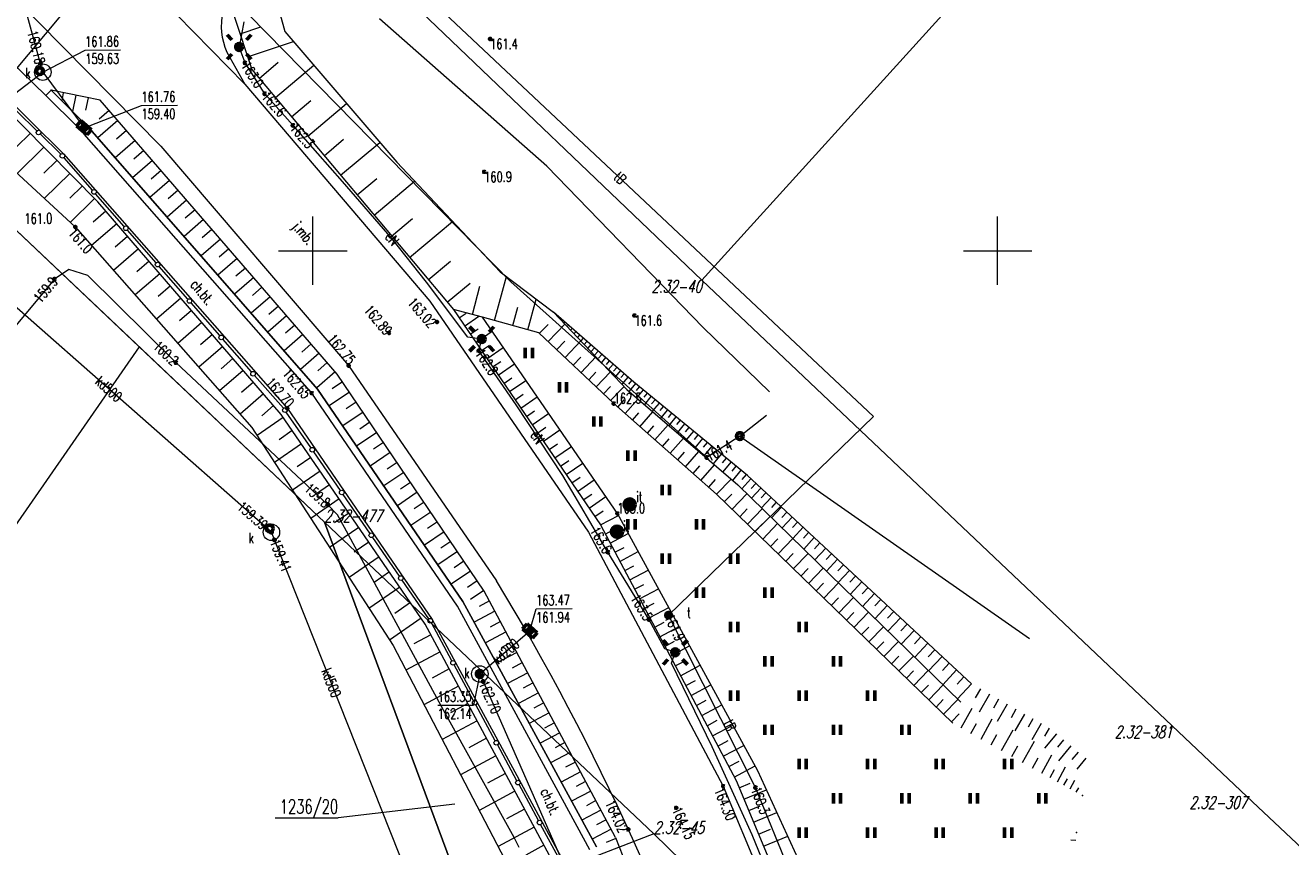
# Model space of a CAD drawing. Header units: metres. Extents: x 7582703 to 7587334, y 6019078 to 6022350.
# Tile 20 of 88: x 7585329 to 7585421, y 6019657 to 6019716. Entities that reach past the tile are written whole.
import ezdxf
from ezdxf.enums import TextEntityAlignment as Align

# ---------------------------------------------------------------- set-up
doc = ezdxf.new("R2010")
doc.units = ezdxf.units.M
doc.header["$MEASUREMENT"] = 0
doc.linetypes.add('EGDE', pattern=[0])
doc.layers.get('0').update_dxf_attribs({"color": 250, "linetype": 'CONTINUOUS', "lineweight": 100})
doc.layers.add('Dzialki', color=7, linetype='EGDE', lineweight=60)
doc.styles.get("Standard").update_dxf_attribs({"font": 'Simplex.SHX', "width": 0.75})

# ---------------------------------------------------------------- blocks, each defined once
blk = doc.blocks.new('1_OTRN')
at = {"linetype": 'Continuous'}
blk.add_circle((0, 0), 0.045, dxfattribs=at)
blk = doc.blocks.new('1_OTRS')
at = {"linetype": 'Continuous'}
blk.add_circle((0, 0), 0.045, dxfattribs=at)
blk = doc.blocks.new('1_OTZT')
at = {"linetype": 'Continuous'}
for p, q in [((-0.2625, -0.375), (-0.2625, 0.375)), ((0.2625, -0.375), (0.2625, 0.375))]:
    blk.add_line(p, q, dxfattribs=at)
blk = doc.blocks.new('1_OTZI')
at = {"linetype": 'Continuous'}
for radius in [0.4, 0.375, 0.35, 0.325, 0.3, 0.275, 0.25, 0.225, 0.2, 0.175, 0.15, 0.125, 0.1, 0.075, 0.05, 0.025, 0.005]:
    blk.add_circle((0, 0), radius, dxfattribs=at)
blk = doc.blocks.new('4_SUEO_W')
at = {"linetype": 'Continuous'}
for p, q in [((-0.53035, 0.53035), (-0.8839, 0.8839)), ((0.53035, 0.53035), (0.8839, 0.8839)), ((-0.53035, -0.53035), (-0.8839, -0.8839)), ((0.53035, -0.53035), (0.8839, -0.8839))]:
    blk.add_line(p, q, dxfattribs=at)
blk.add_circle((0, 0), 0.025, dxfattribs=at)
blk = doc.blocks.new('4_SUPP')
at = {"linetype": 'Continuous'}
blk.add_circle((0, 0), 0.25, dxfattribs=at)
blk = doc.blocks.new('4_SUPS')
at = {"linetype": 'Continuous'}
blk.add_circle((0, 0), 0.0625, dxfattribs=at)
blk = doc.blocks.new('4_SUKK')
at = {"linetype": 'Continuous'}
for p, q in [((-0.5, -0.25), (-0.5, 0.25)), ((-0.5, 0.25), (0.5, 0.25)), ((-0.175, 0.25), (-0.175, -0.25)), ((0.175, 0.25), (0.175, -0.25)), ((0.5, 0.25), (0.5, -0.25)), ((0.5, -0.25), (-0.5, -0.25))]:
    blk.add_line(p, q, dxfattribs=at)
blk = doc.blocks.new('4_SUPK')
at = {"linetype": 'Continuous'}
blk.add_circle((0, 0), 0.25, dxfattribs=at)
blk = doc.blocks.new('4_SUPW')
at = {"linetype": 'Continuous'}
blk.add_circle((0, 0), 0.25, dxfattribs=at)
blk = doc.blocks.new('4_SUTU')
at = {"linetype": 'Continuous'}
for radius in [0.2, 0.175, 0.15, 0.125, 0.1, 0.075, 0.05, 0.025, 0.00715]:
    blk.add_circle((0, 0), radius, dxfattribs=at)

msp = doc.modelspace()

# ---------------------------------------------------------------- linework, layer by layer
at = {"layer": 'Dzialki', "lineweight": 9}
for p, q in [((7585415.21, 6019738.44), (7585378.4, 6019697.84)), ((7585378.4, 6019697.84), (7585415.21, 6019738.44)), ((7585378.4, 6019697.84), (7585347.75, 6019727.17)), ((7585378.4, 6019697.84), (7585347.75, 6019727.17)), ((7585345.027, 6019712.152), (7585332.967, 6019724.475)), ((7585345.027, 6019712.152), (7585332.967, 6019724.475)), ((7585334.077, 6019720.162), (7585326.384, 6019710.953)), ((7585327.101, 6019719.583), (7585338.909, 6019707.627)), ((7585327.101, 6019719.583), (7585338.909, 6019707.627)), ((7585364.448, 6019697.741), (7585342.937, 6019719.648)), ((7585347.24, 6019718.598), (7585347.949, 6019715.993)), ((7585390.946, 6019687.892), (7585358.084, 6019718.782)), ((7585330.279, 6019713.035), (7585328.81, 6019718.375)), ((7585344.22, 6019717.196), (7585345.549, 6019713.215)), ((7585344.96, 6019716.71), (7585344.62, 6019714.86)), ((7585367.08, 6019706.168), (7585354.856, 6019716.912)), ((7585344.68, 6019715.82), (7585346.2, 6019716.327)), ((7585347.949, 6019715.993), (7585356.119, 6019706.461)), ((7585330.501, 6019711.327), (7585326.916, 6019714.811)), ((7585345.046, 6019713.702), (7585344.617, 6019714.869)), ((7585345.237, 6019714.152), (7585348.573, 6019715.265)), ((7585330.279, 6019713.035), (7585333.375, 6019714.631)), ((7585333.375, 6019714.631), (7585335.954, 6019714.649)), ((7585343.71, 6019714.482), (7585345.027, 6019712.152)), ((7585334.298, 6019703.563), (7585324.908, 6019713.066)), ((7585325.644, 6019709.491), (7585330.279, 6019713.035)), ((7585325.95, 6019712.844), (7585331.792, 6019707.075)), ((7585330.279, 6019713.035), (7585333.289, 6019708.966)), ((7585346.482, 6019711.452), (7585345.046, 6019713.702)), ((7585345.549, 6019713.215), (7585360.257, 6019695.7)), ((7585346.084, 6019712.578), (7585347.477, 6019713.748)), ((7585347.26, 6019711.178), (7585350.061, 6019713.529)), ((7585345.027, 6019712.152), (7585358.542, 6019696.328)), ((7585345.027, 6019712.152), (7585358.542, 6019696.328)), ((7585330.501, 6019711.327), (7585330.879, 6019711.709)), ((7585332.879, 6019708.973), (7585330.501, 6019711.327)), ((7585332.879, 6019708.973), (7585330.501, 6019711.327)), ((7585330.879, 6019711.709), (7585333.256, 6019709.356)), ((7585333.256, 6019709.356), (7585330.879, 6019711.709)), ((7585334.474, 6019710.985), (7585330.879, 6019711.709)), ((7585331.779, 6019711.528), (7585331.66, 6019710.936)), ((7585332.68, 6019711.347), (7585332.441, 6019710.162)), ((7585333.581, 6019711.165), (7585333.399, 6019710.265)), ((7585348.549, 6019709.147), (7585346.482, 6019711.452)), ((7585329.888, 6019708.705), (7585328.35, 6019710.206)), ((7585333.289, 6019708.966), (7585337.485, 6019710.598)), ((7585335.124, 6019710.235), (7585334.387, 6019709.597)), ((7585334.479, 6019710.98), (7585334.463, 6019710.966)), ((7585351.78, 6019690.988), (7585334.474, 6019710.985)), ((7585337.485, 6019710.598), (7585340.118, 6019710.617)), ((7585348.442, 6019709.77), (7585349.849, 6019710.952)), ((7585349.63, 6019708.356), (7585352.459, 6019710.731)), ((7585333.256, 6019709.356), (7585333.709, 6019708.899)), ((7585333.709, 6019708.899), (7585333.256, 6019709.356)), ((7585335.761, 6019709.498), (7585334.296, 6019708.23)), ((7585352.159, 6019705.052), (7585348.549, 6019709.147)), ((7585325.412, 6019708.4), (7585332.651, 6019701.731)), ((7585329.364, 6019708.557), (7585328.369, 6019707.574)), ((7585331.592, 6019707.044), (7585330.054, 6019708.544)), ((7585333.312, 6019708.507), (7585332.879, 6019708.973)), ((7585333.312, 6019708.507), (7585332.879, 6019708.973)), ((7585349.92, 6019689.605), (7585333.312, 6019708.507)), ((7585349.92, 6019689.605), (7585333.312, 6019708.507)), ((7585333.709, 6019708.899), (7585350.348, 6019689.908)), ((7585350.348, 6019689.908), (7585333.709, 6019708.899)), ((7585336.396, 6019708.765), (7585335.665, 6019708.133)), ((7585330.347, 6019707.562), (7585328.404, 6019705.643)), ((7585337.028, 6019708.035), (7585335.571, 6019706.774)), ((7585337.658, 6019707.306), (7585336.932, 6019706.678)), ((7585338.909, 6019707.627), (7585352.606, 6019691.615)), ((7585338.909, 6019707.627), (7585352.606, 6019691.615)), ((7585350.823, 6019706.934), (7585352.245, 6019708.128)), ((7585352.023, 6019705.505), (7585354.881, 6019707.905)), ((7585331.306, 6019706.591), (7585330.358, 6019705.654)), ((7585331.792, 6019707.075), (7585348.138, 6019688.482)), ((7585333.907, 6019704.42), (7585331.832, 6019706.789)), ((7585338.286, 6019706.58), (7585336.839, 6019705.328)), ((7585356.119, 6019706.461), (7585363.677, 6019698.455)), ((7585332.243, 6019705.643), (7585330.391, 6019703.813)), ((7585338.913, 6019705.857), (7585338.191, 6019705.232)), ((7585378.487, 6019694.398), (7585367.08, 6019706.168)), ((7585333.158, 6019704.717), (7585332.254, 6019703.823)), ((7585339.537, 6019705.135), (7585338.098, 6019703.89)), ((7585355.779, 6019700.878), (7585352.159, 6019705.052)), ((7585353.229, 6019704.069), (7585354.666, 6019705.275)), ((7585354.471, 6019702.59), (7585357.429, 6019705.074)), ((7585334.052, 6019703.813), (7585332.286, 6019702.068)), ((7585336.23, 6019701.766), (7585334.133, 6019704.162)), ((7585340.781, 6019703.698), (7585339.35, 6019702.46)), ((7585340.16, 6019704.415), (7585339.443, 6019703.795)), ((7585350.84, 6019680.2), (7585326.23, 6019703.49)), ((7585326.23, 6019703.49), (7585337.32, 6019692.99)), ((7585334.88, 6019702.889), (7585333.957, 6019702.092)), ((7585347.681, 6019688.059), (7585334.298, 6019703.563)), ((7585341.399, 6019702.983), (7585340.687, 6019702.366)), ((7585346.973, 6019679.453), (7585321.257, 6019702.089)), ((7585335.676, 6019701.966), (7585333.841, 6019700.382)), ((7585342.016, 6019702.27), (7585340.595, 6019701.04)), ((7585350, 6019697.5), (7585350, 6019702.5)), ((7585355.75, 6019701.067), (7585357.273, 6019702.346)), ((7585357.067, 6019699.498), (7585360.205, 6019702.133)), ((7585400, 6019697.5), (7585400, 6019702.5)), ((7585332.651, 6019701.731), (7585345.548, 6019687.103)), ((7585336.469, 6019701.048), (7585335.556, 6019700.26)), ((7585338.554, 6019699.113), (7585336.456, 6019701.508)), ((7585343.245, 6019700.851), (7585341.832, 6019699.628)), ((7585342.632, 6019701.559), (7585341.923, 6019700.946)), ((7585358.302, 6019697.706), (7585355.779, 6019700.878)), ((7585337.257, 6019700.135), (7585335.44, 6019698.567)), ((7585343.856, 6019700.144), (7585343.152, 6019699.535)), ((7585347.5, 6019700), (7585352.5, 6019700)), ((7585397.5, 6019700), (7585402.5, 6019700)), ((7585338.041, 6019699.227), (7585337.137, 6019698.447)), ((7585344.466, 6019699.44), (7585343.061, 6019698.225)), ((7585358.424, 6019697.883), (7585360.04, 6019699.239)), ((7585332.193, 6019698.618), (7585331.138, 6019697.93)), ((7585333.556, 6019698.197), (7585332.193, 6019698.618)), ((7585340.003, 6019691.833), (7585333.556, 6019698.197)), ((7585338.82, 6019698.324), (7585337.023, 6019696.772)), ((7585340.877, 6019696.459), (7585338.779, 6019698.855)), ((7585345.073, 6019698.738), (7585344.373, 6019698.132)), ((7585363.252, 6019694.907), (7585364.129, 6019698.113)), ((7585363.677, 6019698.455), (7585367.569, 6019695.513)), ((7585331.138, 6019697.93), (7585323.236, 6019688.492)), ((7585339.596, 6019697.425), (7585338.702, 6019696.653)), ((7585345.679, 6019698.038), (7585344.283, 6019696.83)), ((7585346.283, 6019697.34), (7585345.587, 6019696.738)), ((7585361.311, 6019693.688), (7585358.302, 6019697.706)), ((7585359.809, 6019696.234), (7585361.484, 6019697.64)), ((7585361.646, 6019695.337), (7585362.185, 6019697.401)), ((7585378.756, 6019684.913), (7585364.448, 6019697.741)), ((7585412.75, 6019665.33), (7585378.4, 6019697.84)), ((7585412.75, 6019665.33), (7585378.4, 6019697.84)), ((7585340.368, 6019696.531), (7585338.589, 6019694.996)), ((7585346.885, 6019696.644), (7585345.498, 6019695.444)), ((7585358.542, 6019696.328), (7585370.115, 6019679.45)), ((7585358.542, 6019696.328), (7585370.115, 6019679.45)), ((7585365.701, 6019694.236), (7585366.311, 6019696.464)), ((7585341.136, 6019695.642), (7585340.251, 6019694.878)), ((7585343.2, 6019693.806), (7585341.103, 6019696.201)), ((7585347.486, 6019695.951), (7585346.794, 6019695.352)), ((7585362.381, 6019695.145), (7585360.257, 6019695.7)), ((7585360.257, 6019695.7), (7585370.991, 6019680.006)), ((7585360.265, 6019695.687), (7585360.277, 6019695.695)), ((7585360.672, 6019695.093), (7585361.2, 6019695.454)), ((7585364.588, 6019694.541), (7585364.954, 6019695.877)), ((7585373.426, 6019690.405), (7585367.569, 6019695.513)), ((7585367.569, 6019695.513), (7585372.93, 6019689.881)), ((7585341.899, 6019694.757), (7585340.139, 6019693.238)), ((7585348.084, 6019695.259), (7585346.705, 6019694.066)), ((7585348.681, 6019694.57), (7585347.994, 6019693.975)), ((7585361.079, 6019694.499), (7585362.123, 6019695.213)), ((7585366.51, 6019694.015), (7585362.381, 6019695.145)), ((7585372.235, 6019680.825), (7585362.381, 6019695.145)), ((7585366.51, 6019694.015), (7585362.381, 6019695.145)), ((7585372.235, 6019680.825), (7585362.381, 6019695.145)), ((7585366.554, 6019693.973), (7585367.173, 6019694.626)), ((7585367.191, 6019693.37), (7585368.397, 6019694.643)), ((7585367.84, 6019695.276), (7585367.818, 6019695.251)), ((7585368.112, 6019695.039), (7585368.068, 6019694.989)), ((7585368.384, 6019694.802), (7585368.318, 6019694.726)), ((7585368.655, 6019694.565), (7585368.567, 6019694.464)), ((7585383.341, 6019689.7), (7585378.487, 6019694.398)), ((7585342.659, 6019693.877), (7585341.783, 6019693.121)), ((7585345.523, 6019691.152), (7585343.426, 6019693.548)), ((7585349.276, 6019693.882), (7585347.905, 6019692.696)), ((7585362.332, 6019693.555), (7585361.311, 6019693.688)), ((7585361.485, 6019693.904), (7585362.08, 6019694.311)), ((7585361.893, 6019693.308), (7585363.085, 6019694.123)), ((7585362.119, 6019692.703), (7585362.332, 6019693.555)), ((7585371.967, 6019688.844), (7585366.51, 6019694.015)), ((7585371.967, 6019688.844), (7585366.51, 6019694.015)), ((7585368.927, 6019694.329), (7585368.817, 6019694.202)), ((7585369.199, 6019694.092), (7585369.066, 6019693.94)), ((7585369.47, 6019693.855), (7585369.316, 6019693.678)), ((7585369.742, 6019693.618), (7585369.565, 6019693.416)), ((7585337.32, 6019692.99), (7585306.85, 6019649.13)), ((7585350.84, 6019680.2), (7585337.32, 6019692.99)), ((7585343.414, 6019693.002), (7585341.673, 6019691.498)), ((7585349.869, 6019693.197), (7585349.186, 6019692.606)), ((7585364.847, 6019688.743), (7585362.119, 6019692.703)), ((7585362.301, 6019692.711), (7585362.898, 6019693.119)), ((7585362.71, 6019692.114), (7585363.905, 6019692.931)), ((7585367.811, 6019692.782), (7585368.399, 6019693.402)), ((7585368.416, 6019692.208), (7585369.563, 6019693.418)), ((7585370.013, 6019693.381), (7585369.815, 6019693.153)), ((7585370.285, 6019693.144), (7585370.065, 6019692.891)), ((7585370.557, 6019692.907), (7585370.32, 6019692.636)), ((7585370.828, 6019692.67), (7585370.564, 6019692.367)), ((7585351.089, 6019681.463), (7585340.003, 6019691.833)), ((7585344.166, 6019692.131), (7585343.3, 6019691.383)), ((7585350.46, 6019692.514), (7585349.098, 6019691.335)), ((7585351.05, 6019691.833), (7585350.371, 6019691.245)), ((7585352.606, 6019691.615), (7585363.41, 6019675.911)), ((7585352.606, 6019691.615), (7585363.41, 6019675.911)), ((7585363.119, 6019691.516), (7585363.717, 6019691.925)), ((7585363.529, 6019690.916), (7585364.727, 6019691.736)), ((7585369.006, 6019691.65), (7585369.565, 6019692.239)), ((7585369.581, 6019691.105), (7585370.67, 6019692.255)), ((7585371.1, 6019692.433), (7585370.863, 6019692.162)), ((7585371.372, 6019692.197), (7585371.063, 6019691.843)), ((7585371.643, 6019691.96), (7585371.406, 6019691.688)), ((7585371.915, 6019691.723), (7585371.562, 6019691.318)), ((7585344.914, 6019691.264), (7585343.19, 6019689.777)), ((7585347.847, 6019688.499), (7585345.749, 6019690.894)), ((7585351.637, 6019691.153), (7585350.283, 6019689.982)), ((7585362.515, 6019675.155), (7585351.78, 6019690.988)), ((7585363.939, 6019690.316), (7585364.539, 6019690.727)), ((7585370.141, 6019690.574), (7585370.672, 6019691.134)), ((7585370.688, 6019690.056), (7585371.723, 6019691.149)), ((7585372.186, 6019691.486), (7585371.95, 6019691.214)), ((7585372.458, 6019691.249), (7585372.061, 6019690.794)), ((7585372.73, 6019691.012), (7585372.493, 6019690.741)), ((7585373.001, 6019690.775), (7585372.56, 6019690.27)), ((7585345.658, 6019690.403), (7585344.8, 6019689.663)), ((7585350.348, 6019689.908), (7585360.951, 6019674.413)), ((7585360.951, 6019674.413), (7585350.348, 6019689.908)), ((7585352.16, 6019690.428), (7585351.42, 6019689.926)), ((7585364.35, 6019689.715), (7585365.552, 6019690.537)), ((7585371.22, 6019689.552), (7585371.725, 6019690.084)), ((7585371.739, 6019689.06), (7585372.723, 6019690.098)), ((7585372.93, 6019689.881), (7585381.021, 6019682.919)), ((7585373.273, 6019690.538), (7585373.036, 6019690.267)), ((7585373.548, 6019690.305), (7585373.088, 6019689.745)), ((7585381.726, 6019683.594), (7585373.426, 6019690.405)), ((7585373.828, 6019690.075), (7585373.595, 6019689.792)), ((7585374.111, 6019689.843), (7585373.641, 6019689.27)), ((7585346.397, 6019689.546), (7585344.692, 6019688.074)), ((7585360.553, 6019674.07), (7585349.92, 6019689.605)), ((7585360.553, 6019674.07), (7585349.92, 6019689.605)), ((7585352.662, 6019689.687), (7585351.184, 6019688.686)), ((7585353.163, 6019688.949), (7585352.426, 6019688.449)), ((7585364.762, 6019689.114), (7585365.363, 6019689.525)), ((7585365.174, 6019688.511), (7585366.379, 6019689.335)), ((7585379.466, 6019682.238), (7585371.967, 6019688.844)), ((7585379.466, 6019682.238), (7585371.967, 6019688.844)), ((7585372.264, 6019688.583), (7585372.733, 6019689.115)), ((7585372.799, 6019688.111), (7585373.743, 6019689.182)), ((7585374.398, 6019689.608), (7585374.16, 6019689.318)), ((7585374.688, 6019689.37), (7585374.206, 6019688.783)), ((7585374.981, 6019689.129), (7585374.737, 6019688.832)), ((7585375.278, 6019688.886), (7585374.785, 6019688.285)), ((7585347.133, 6019688.693), (7585346.285, 6019687.961)), ((7585358.202, 6019672.753), (7585347.681, 6019688.059)), ((7585349.85, 6019685.63), (7585348.061, 6019688.223)), ((7585348.138, 6019688.482), (7585358.72, 6019673.077)), ((7585353.663, 6019688.211), (7585352.192, 6019687.214)), ((7585368.245, 6019683.597), (7585364.847, 6019688.743)), ((7585365.587, 6019687.908), (7585366.19, 6019688.32)), ((7585366, 6019687.303), (7585367.209, 6019688.13)), ((7585373.338, 6019687.637), (7585373.812, 6019688.175)), ((7585373.88, 6019687.159), (7585374.834, 6019688.243)), ((7585375.578, 6019688.639), (7585375.329, 6019688.335)), ((7585375.882, 6019688.39), (7585375.377, 6019687.775)), ((7585376.189, 6019688.138), (7585375.934, 6019687.827)), ((7585381.175, 6019686.47), (7585383.111, 6019687.99)), ((7585345.548, 6019687.103), (7585355.853, 6019671.186)), ((7585347.841, 6019687.826), (7585345.93, 6019686.512)), ((7585354.162, 6019687.476), (7585353.428, 6019686.978)), ((7585366.414, 6019686.698), (7585367.019, 6019687.112)), ((7585374.424, 6019686.679), (7585374.904, 6019687.224)), ((7585374.972, 6019686.196), (7585375.938, 6019687.293)), ((7585375.969, 6019673.402), (7585390.946, 6019687.892)), ((7585376.5, 6019687.883), (7585375.984, 6019687.253)), ((7585376.815, 6019687.624), (7585376.553, 6019687.306)), ((7585377.133, 6019687.363), (7585376.604, 6019686.719)), ((7585377.455, 6019687.099), (7585377.187, 6019686.773)), ((7585348.498, 6019686.87), (7585347.529, 6019686.205)), ((7585354.66, 6019686.741), (7585353.194, 6019685.748)), ((7585366.828, 6019686.092), (7585368.04, 6019686.921)), ((7585375.524, 6019685.711), (7585376.009, 6019686.262)), ((7585376.078, 6019685.222), (7585377.055, 6019686.331)), ((7585377.78, 6019686.832), (7585377.24, 6019686.173)), ((7585378.11, 6019686.561), (7585377.836, 6019686.228)), ((7585378.443, 6019686.288), (7585377.89, 6019685.613)), ((7585381.175, 6019686.47), (7585378.756, 6019684.913)), ((7585381.175, 6019686.47), (7585402.334, 6019671.702)), ((7585349.164, 6019685.902), (7585347.2, 6019684.552)), ((7585352.006, 6019682.507), (7585350.06, 6019685.327)), ((7585355.652, 6019685.278), (7585354.193, 6019684.289)), ((7585355.156, 6019686.009), (7585354.425, 6019685.513)), ((7585367.243, 6019685.485), (7585367.85, 6019685.901)), ((7585367.659, 6019684.878), (7585368.875, 6019685.709)), ((7585376.636, 6019684.731), (7585377.127, 6019685.289)), ((7585377.197, 6019684.236), (7585378.186, 6019685.359)), ((7585378.781, 6019686.011), (7585378.501, 6019685.67)), ((7585379.122, 6019685.731), (7585378.555, 6019685.041)), ((7585379.467, 6019685.448), (7585379.181, 6019685.098)), ((7585379.816, 6019685.161), (7585379.237, 6019684.454)), ((7585349.839, 6019684.92), (7585348.843, 6019684.235)), ((7585356.147, 6019684.548), (7585355.419, 6019684.055)), ((7585368.075, 6019684.269), (7585368.684, 6019684.685)), ((7585368.492, 6019683.66), (7585369.711, 6019684.493)), ((7585377.762, 6019683.739), (7585378.259, 6019684.304)), ((7585378.329, 6019683.239), (7585379.33, 6019684.374)), ((7585380.17, 6019684.871), (7585379.876, 6019684.514)), ((7585380.527, 6019684.578), (7585379.934, 6019683.854)), ((7585380.889, 6019684.281), (7585380.589, 6019683.915)), ((7585350.523, 6019683.924), (7585348.504, 6019682.537)), ((7585356.64, 6019683.82), (7585355.187, 6019682.836)), ((7585371.546, 6019678.01), (7585368.245, 6019683.597)), ((7585368.91, 6019683.049), (7585369.52, 6019683.467)), ((7585378.9, 6019682.736), (7585379.403, 6019683.307)), ((7585379.475, 6019682.228), (7585380.543, 6019683.33)), ((7585381.255, 6019683.981), (7585380.647, 6019683.24)), ((7585381.985, 6019683.353), (7585381.316, 6019682.632)), ((7585381.625, 6019683.677), (7585381.318, 6019683.302)), ((7585398.097, 6019668.391), (7585381.726, 6019683.594)), ((7585351.217, 6019682.915), (7585350.194, 6019682.211)), ((7585357.624, 6019682.369), (7585356.177, 6019681.389)), ((7585357.132, 6019683.094), (7585356.408, 6019682.603)), ((7585369.328, 6019682.438), (7585370.55, 6019683.274)), ((7585381.021, 6019682.919), (7585397.317, 6019667.045)), ((7585382.346, 6019683.018), (7585382.007, 6019682.653)), ((7585382.711, 6019682.68), (7585382.025, 6019681.941)), ((7585351.92, 6019681.892), (7585349.845, 6019680.465)), ((7585351.794, 6019680.718), (7585351.089, 6019681.463)), ((7585354.162, 6019679.383), (7585352.216, 6019682.203)), ((7585358.114, 6019681.646), (7585357.393, 6019681.157)), ((7585369.746, 6019681.826), (7585370.358, 6019682.245)), ((7585370.166, 6019681.213), (7585371.391, 6019682.052)), ((7585396.728, 6019665.521), (7585379.466, 6019682.238)), ((7585396.728, 6019665.521), (7585379.466, 6019682.238)), ((7585380.04, 6019681.682), (7585380.586, 6019682.246)), ((7585380.603, 6019681.136), (7585381.694, 6019682.263)), ((7585383.08, 6019682.337), (7585382.733, 6019681.963)), ((7585383.454, 6019681.989), (7585382.752, 6019681.233)), ((7585383.832, 6019681.638), (7585383.477, 6019681.256)), ((7585352.634, 6019680.854), (7585351.582, 6019680.131)), ((7585352.321, 6019679.811), (7585351.794, 6019680.718)), ((7585358.603, 6019680.924), (7585357.163, 6019679.948)), ((7585370.585, 6019680.599), (7585371.199, 6019681.019)), ((7585371.002, 6019679.985), (7585372.314, 6019680.682)), ((7585382.482, 6019662.038), (7585372.235, 6019680.825)), ((7585382.482, 6019662.038), (7585372.235, 6019680.825)), ((7585381.166, 6019680.592), (7585381.71, 6019681.154)), ((7585381.727, 6019680.047), (7585382.815, 6019681.171)), ((7585384.215, 6019681.283), (7585383.496, 6019680.508)), ((7585384.602, 6019680.923), (7585384.238, 6019680.531)), ((7585384.994, 6019680.559), (7585384.258, 6019679.766)), ((7585374.89, 6019657.45), (7585350.84, 6019680.2)), ((7585350.84, 6019680.2), (7585361.27, 6019652.19)), ((7585361.27, 6019652.19), (7585350.84, 6019680.2)), ((7585353.357, 6019679.802), (7585351.224, 6019678.336)), ((7585359.538, 6019666.462), (7585352.321, 6019679.811)), ((7585359.092, 6019680.204), (7585358.373, 6019679.717)), ((7585370.991, 6019680.006), (7585380.907, 6019661.336)), ((7585371.352, 6019679.326), (7585372.012, 6019679.676)), ((7585382.288, 6019679.504), (7585382.832, 6019680.065)), ((7585382.848, 6019678.962), (7585383.933, 6019680.082)), ((7585385.391, 6019680.191), (7585385.018, 6019679.79)), ((7585385.792, 6019679.818), (7585385.038, 6019679.006)), ((7585360.187, 6019646.24), (7585346.973, 6019679.453)), ((7585354.09, 6019678.736), (7585353.008, 6019677.993)), ((7585356.318, 6019676.259), (7585354.372, 6019679.08)), ((7585359.579, 6019679.486), (7585358.145, 6019678.514)), ((7585360.065, 6019678.769), (7585359.35, 6019678.284)), ((7585370.115, 6019679.45), (7585379.96, 6019660.919)), ((7585370.115, 6019679.45), (7585379.96, 6019660.919)), ((7585371.705, 6019678.663), (7585373.031, 6019679.367)), ((7585383.408, 6019678.42), (7585383.949, 6019678.98)), ((7585383.966, 6019677.879), (7585385.048, 6019678.996)), ((7585386.198, 6019679.441), (7585385.816, 6019679.03)), ((7585386.609, 6019679.06), (7585385.837, 6019678.228)), ((7585387.025, 6019678.674), (7585386.634, 6019678.253)), ((7585360.55, 6019678.053), (7585359.122, 6019677.085)), ((7585374.541, 6019673.101), (7585371.546, 6019678.01)), ((7585372.059, 6019677.996), (7585372.725, 6019678.35)), ((7585372.415, 6019677.326), (7585373.755, 6019678.038)), ((7585384.524, 6019677.339), (7585385.064, 6019677.897)), ((7585385.081, 6019676.8), (7585386.159, 6019677.914)), ((7585387.446, 6019678.283), (7585386.655, 6019677.431)), ((7585387.871, 6019677.887), (7585387.471, 6019677.457)), ((7585354.833, 6019677.655), (7585352.641, 6019676.148)), ((7585361.034, 6019677.339), (7585360.322, 6019676.856)), ((7585372.773, 6019676.652), (7585373.447, 6019677.01)), ((7585385.637, 6019676.262), (7585386.175, 6019676.818)), ((7585386.192, 6019675.724), (7585387.267, 6019676.834)), ((7585388.302, 6019677.487), (7585387.492, 6019676.615)), ((7585388.738, 6019677.082), (7585388.328, 6019676.641)), ((7585355.586, 6019676.559), (7585354.475, 6019675.795)), ((7585358.474, 6019673.136), (7585356.528, 6019675.956)), ((7585361.517, 6019676.627), (7585360.095, 6019675.663)), ((7585361.999, 6019675.916), (7585361.29, 6019675.435)), ((7585373.133, 6019675.974), (7585374.489, 6019676.694)), ((7585389.179, 6019676.673), (7585388.35, 6019675.78)), ((7585389.626, 6019676.258), (7585389.206, 6019675.806)), ((7585356.35, 6019675.448), (7585354.097, 6019673.899)), ((7585362.48, 6019675.207), (7585361.498, 6019674.541)), ((7585372.096, 6019657.182), (7585362.515, 6019675.155)), ((7585373.495, 6019675.292), (7585374.176, 6019675.654)), ((7585373.859, 6019674.607), (7585375.23, 6019675.335)), ((7585386.747, 6019675.187), (7585387.283, 6019675.741)), ((7585387.3, 6019674.651), (7585388.372, 6019675.758)), ((7585390.078, 6019675.838), (7585389.229, 6019674.924)), ((7585390.535, 6019675.414), (7585390.105, 6019674.951)), ((7585390.998, 6019674.984), (7585390.128, 6019674.048)), ((7585357.124, 6019674.321), (7585355.982, 6019673.536)), ((7585370.212, 6019656.269), (7585360.553, 6019674.07)), ((7585370.212, 6019656.269), (7585360.553, 6019674.07)), ((7585360.951, 6019674.413), (7585370.701, 6019656.502)), ((7585370.701, 6019656.502), (7585360.951, 6019674.413)), ((7585362.892, 6019674.448), (7585362.132, 6019674.043)), ((7585374.225, 6019673.917), (7585374.914, 6019674.283)), ((7585387.853, 6019674.115), (7585388.388, 6019674.668)), ((7585388.405, 6019673.581), (7585389.474, 6019674.685)), ((7585391.466, 6019674.55), (7585391.026, 6019674.076)), ((7585391.939, 6019674.11), (7585391.049, 6019673.151)), ((7585357.91, 6019673.179), (7585355.594, 6019671.587)), ((7585363.297, 6019673.688), (7585361.784, 6019672.882)), ((7585365.837, 6019672.258), (7585366.299, 6019673.863)), ((7585366.299, 6019673.863), (7585368.932, 6019673.882)), ((7585374.593, 6019673.224), (7585375.979, 6019673.961)), ((7585382.321, 6019660.817), (7585375.969, 6019673.402)), ((7585388.956, 6019673.047), (7585389.49, 6019673.598)), ((7585389.507, 6019672.514), (7585390.573, 6019673.615)), ((7585392.419, 6019673.664), (7585391.968, 6019673.179)), ((7585392.904, 6019673.214), (7585391.992, 6019672.232)), ((7585367.802, 6019654.871), (7585358.202, 6019672.753)), ((7585360.157, 6019670.068), (7585358.656, 6019672.838)), ((7585358.72, 6019673.077), (7585368.308, 6019655.425)), ((7585362.189, 6019669.112), (7585365.837, 6019672.258)), ((7585363.7, 6019672.932), (7585362.947, 6019672.53)), ((7585375.697, 6019670.95), (7585374.541, 6019673.101)), ((7585374.963, 6019672.527), (7585375.66, 6019672.897)), ((7585375.335, 6019671.826), (7585376.737, 6019672.571)), ((7585390.056, 6019671.982), (7585390.588, 6019672.532)), ((7585390.605, 6019671.45), (7585391.668, 6019672.548)), ((7585393.395, 6019672.758), (7585392.934, 6019672.261)), ((7585393.892, 6019672.297), (7585392.958, 6019671.291)), ((7585358.622, 6019671.971), (7585357.381, 6019671.304)), ((7585364.102, 6019672.179), (7585362.602, 6019671.379)), ((7585364.502, 6019671.429), (7585363.755, 6019671.031)), ((7585375.71, 6019671.122), (7585376.415, 6019671.496)), ((7585391.153, 6019670.92), (7585391.684, 6019671.468)), ((7585391.7, 6019670.39), (7585392.76, 6019671.484)), ((7585394.394, 6019671.83), (7585393.922, 6019671.321)), ((7585394.903, 6019671.358), (7585393.947, 6019670.328)), ((7585355.853, 6019671.186), (7585365.102, 6019653.492)), ((7585359.289, 6019670.73), (7585356.793, 6019669.389)), ((7585364.9, 6019670.682), (7585363.413, 6019669.89)), ((7585376.459, 6019670.695), (7585375.697, 6019670.95)), ((7585376.086, 6019670.413), (7585377.504, 6019671.166)), ((7585376.184, 6019669.903), (7585376.459, 6019670.695)), ((7585392.246, 6019669.861), (7585392.776, 6019670.407)), ((7585392.792, 6019669.332), (7585393.849, 6019670.424)), ((7585395.418, 6019670.88), (7585394.934, 6019670.359)), ((7585395.939, 6019670.396), (7585394.96, 6019669.342)), ((7585359.959, 6019669.481), (7585358.704, 6019668.808)), ((7585361.738, 6019667.153), (7585360.311, 6019669.785)), ((7585365.296, 6019669.939), (7585364.556, 6019669.545)), ((7585379.159, 6019663.784), (7585376.184, 6019669.903)), ((7585376.465, 6019669.7), (7585377.177, 6019670.079)), ((7585376.845, 6019668.984), (7585378.278, 6019669.745)), ((7585396.466, 6019669.906), (7585395.97, 6019669.373)), ((7585362.189, 6019669.112), (7585361.719, 6019666.846)), ((7585362.189, 6019669.112), (7585377.187, 6019635.007)), ((7585365.69, 6019669.199), (7585364.217, 6019668.414)), ((7585377.228, 6019668.263), (7585377.949, 6019668.646)), ((7585393.337, 6019668.805), (7585393.864, 6019669.35)), ((7585393.881, 6019668.278), (7585394.935, 6019669.366)), ((7585396.999, 6019669.411), (7585395.997, 6019668.331)), ((7585397.539, 6019668.91), (7585397.032, 6019668.364)), ((7585360.633, 6019668.226), (7585358.109, 6019666.871)), ((7585366.474, 6019667.729), (7585365.013, 6019666.95)), ((7585366.083, 6019668.462), (7585365.349, 6019668.071)), ((7585377.613, 6019667.538), (7585379.062, 6019668.308)), ((7585394.424, 6019667.752), (7585394.95, 6019668.295)), ((7585394.967, 6019667.227), (7585396.017, 6019668.312)), ((7585398.085, 6019668.403), (7585397.058, 6019667.297)), ((7585398.737, 6019668.025), (7585398.357, 6019667.36)), ((7585399.402, 6019667.645), (7585398.654, 6019666.337)), ((7585359.114, 6019666.827), (7585361.719, 6019666.846)), ((7585361.31, 6019666.964), (7585360.041, 6019666.283)), ((7585363.318, 6019664.238), (7585361.891, 6019666.87)), ((7585366.863, 6019666.998), (7585366.136, 6019666.611)), ((7585378, 6019666.81), (7585378.728, 6019667.197)), ((7585378.389, 6019666.077), (7585379.854, 6019666.855)), ((7585395.508, 6019666.702), (7585396.033, 6019667.244)), ((7585396.049, 6019666.178), (7585397.096, 6019667.26)), ((7585400.056, 6019667.27), (7585399.688, 6019666.628)), ((7585400.699, 6019666.903), (7585399.975, 6019665.638)), ((7585364.705, 6019657.169), (7585359.538, 6019666.462)), ((7585367.251, 6019666.271), (7585365.803, 6019665.499)), ((7585378.78, 6019665.34), (7585379.517, 6019665.732)), ((7585396.634, 6019665.612), (7585397.2, 6019666.197)), ((7585397.329, 6019665.183), (7585398.133, 6019666.613)), ((7585398.786, 6019664.364), (7585399.611, 6019665.83)), ((7585401.331, 6019666.541), (7585400.975, 6019665.918)), ((7585401.953, 6019666.185), (7585401.253, 6019664.961)), ((7585402.565, 6019665.834), (7585402.221, 6019665.232)), ((7585361.991, 6019665.696), (7585359.439, 6019664.326)), ((7585368.021, 6019664.827), (7585366.586, 6019664.061)), ((7585367.637, 6019665.547), (7585366.916, 6019665.163)), ((7585379.174, 6019664.599), (7585380.656, 6019665.386)), ((7585398.053, 6019664.776), (7585398.46, 6019665.5)), ((7585400.281, 6019663.524), (7585401.126, 6019665.028)), ((7585403.167, 6019665.49), (7585402.489, 6019664.305)), ((7585403.759, 6019665.151), (7585403.426, 6019664.568)), ((7585418.2, 6019660.18), (7585412.75, 6019665.33)), ((7585418.2, 6019660.18), (7585412.75, 6019665.33)), ((7585362.676, 6019664.42), (7585361.393, 6019663.731)), ((7585364.898, 6019661.323), (7585363.471, 6019663.955)), ((7585368.404, 6019664.109), (7585367.689, 6019663.728)), ((7585379.569, 6019663.854), (7585380.314, 6019664.25)), ((7585379.967, 6019663.105), (7585381.466, 6019663.901)), ((7585399.529, 6019663.946), (7585399.946, 6019664.689)), ((7585401.813, 6019662.662), (7585402.68, 6019664.204)), ((7585404.288, 6019664.74), (7585403.424, 6019663.695)), ((7585404.81, 6019664.307), (7585404.369, 6019663.775)), ((7585363.365, 6019663.137), (7585360.785, 6019661.751)), ((7585368.784, 6019663.394), (7585367.362, 6019662.636)), ((7585382.075, 6019657.384), (7585379.159, 6019663.784)), ((7585401.042, 6019663.096), (7585401.47, 6019663.857)), ((7585402.556, 6019662.248), (7585402.966, 6019662.992)), ((7585403.223, 6019661.88), (7585403.96, 6019663.215)), ((7585405.342, 6019663.867), (7585404.444, 6019662.781)), ((7585405.885, 6019663.417), (7585405.427, 6019662.864)), ((7585406.439, 6019662.959), (7585405.782, 6019662.166)), ((7585369.164, 6019662.683), (7585368.455, 6019662.306)), ((7585380.367, 6019662.352), (7585381.121, 6019662.752)), ((7585380.77, 6019661.594), (7585382.285, 6019662.399)), ((7585387.643, 6019650.854), (7585382.482, 6019662.038)), ((7585387.643, 6019650.854), (7585382.482, 6019662.038)), ((7585403.822, 6019661.549), (7585404.152, 6019662.148)), ((7585404.358, 6019661.253), (7585404.951, 6019662.327)), ((7585364.058, 6019661.846), (7585362.76, 6019661.15)), ((7585369.541, 6019661.975), (7585368.131, 6019661.223)), ((7585369.917, 6019661.27), (7585369.215, 6019660.895)), ((7585380.907, 6019661.336), (7585387.165, 6019646.37)), ((7585381.131, 6019660.8), (7585381.936, 6019661.137)), ((7585404.832, 6019660.992), (7585405.094, 6019661.466)), ((7585405.287, 6019660.741), (7585405.636, 6019661.373)), ((7585364.754, 6019660.549), (7585362.145, 6019659.149)), ((7585366.478, 6019658.408), (7585365.051, 6019661.04)), ((7585370.291, 6019660.568), (7585368.893, 6019659.822)), ((7585379.96, 6019660.919), (7585384.58, 6019649.852)), ((7585379.96, 6019660.919), (7585384.58, 6019649.852)), ((7585381.474, 6019659.98), (7585383.115, 6019660.666)), ((7585388.959, 6019644.553), (7585382.321, 6019660.817)), ((7585405.742, 6019660.49), (7585405.916, 6019660.806)), ((7585439.99, 6019639.56), (7585418.2, 6019660.18)), ((7585439.99, 6019639.56), (7585418.2, 6019660.18)), ((7585360.364, 6019659.616), (7585351.845, 6019658.609)), ((7585370.664, 6019659.869), (7585369.968, 6019659.498)), ((7585381.823, 6019659.144), (7585382.659, 6019659.494)), ((7585347.249, 6019658.609), (7585351.845, 6019658.609)), ((7585365.454, 6019659.245), (7585364.143, 6019658.541)), ((7585371.035, 6019659.173), (7585369.649, 6019658.434)), ((7585371.404, 6019658.48), (7585370.715, 6019658.112)), ((7585382.179, 6019658.293), (7585383.881, 6019659.005)), ((7585374.89, 6019657.45), (7585361.27, 6019652.19)), ((7585366.159, 6019657.933), (7585363.521, 6019656.517)), ((7585368.058, 6019655.493), (7585366.631, 6019658.125)), ((7585371.772, 6019657.79), (7585370.398, 6019657.058)), ((7585382.07, 6019650.49), (7585374.89, 6019657.45)), ((7585382.542, 6019657.426), (7585383.409, 6019657.789)), ((7585365.051, 6019656.461), (7585364.705, 6019657.169)), ((7585366.867, 6019656.614), (7585365.54, 6019655.902)), ((7585372.129, 6019657.099), (7585371.406, 6019656.816)), ((7585372.096, 6019657.182), (7585379.534, 6019638.194)), ((7585384.723, 6019650.843), (7585382.075, 6019657.384)), ((7585382.911, 6019656.544), (7585384.677, 6019657.282)), ((7585405.707, 6019656.957), (7585405.342, 6019656.994))]:
    msp.add_line(p, q, dxfattribs=at)
for centre, radius in [((7585330.279, 6019713.035), 0.602), ((7585329.971, 6019708.625), 0.17), ((7585331.713, 6019706.925), 0.17), ((7585331.713, 6019706.925), 0.17), ((7585334.02, 6019704.291), 0.17), ((7585336.343, 6019701.637), 0.17), ((7585338.666, 6019698.984), 0.17), ((7585340.99, 6019696.33), 0.17), ((7585343.313, 6019693.677), 0.17), ((7585345.636, 6019691.023), 0.17), ((7585347.959, 6019688.371), 0.17), ((7585347.959, 6019688.371), 0.17), ((7585349.955, 6019685.478), 0.17), ((7585352.111, 6019682.355), 0.17), ((7585346.973, 6019679.453), 0.602), ((7585354.267, 6019679.231), 0.17), ((7585356.423, 6019676.108), 0.17), ((7585358.571, 6019672.996), 0.17), ((7585358.571, 6019672.996), 0.17), ((7585360.234, 6019669.927), 0.17), ((7585362.189, 6019669.112), 0.602), ((7585361.814, 6019667.012), 0.17), ((7585363.394, 6019664.097), 0.17), ((7585364.975, 6019661.182), 0.17), ((7585366.555, 6019658.267), 0.17)]:
    msp.add_circle(centre, radius, dxfattribs=at)
for centre, radius, start, end in [((7585348.235, 6019716.425), 4.924, 133.26098, 203.23538), ((7585209.75, 6019582.793), 179.673, 17.65477, 31.21581), ((7585209.75, 6019582.793), 179.673, 17.65477, 31.21581)]:
    msp.add_arc(centre, radius, start, end, dxfattribs=at)
for p in [(7585330.879, 6019711.709), (7585367.569, 6019695.513), (7585406.197, 6019660.239), (7585405.766, 6019657.536)]:
    msp.add_point(p, dxfattribs=at)

# ---------------------------------------------------------------- block references
for name, p in [('4_SUEO_W', (7585344.617, 6019714.869)), ('4_SUPP', (7585344.617, 6019714.869)), ('4_SUPP', (7585344.617, 6019714.869)), ('4_SUPS', (7585330.111, 6019713.646)), ('4_SUPS', (7585330.279, 6019713.035)), ('4_SUPS', (7585345.046, 6019713.702)), ('4_SUPS', (7585346.482, 6019711.452)), ('4_SUPS', (7585348.549, 6019709.147)), ('4_SUPS', (7585333.289, 6019708.966)), ('4_SUPS', (7585331.138, 6019697.93)), ('4_SUEO_W', (7585362.332, 6019693.555)), ('1_OTRS', (7585355.569, 6019693.996)), ('4_SUPP', (7585362.332, 6019693.555)), ('4_SUPP', (7585362.332, 6019693.555)), ('4_SUPS', (7585362.119, 6019692.703)), ('1_OTZT', (7585365.766, 6019692.536)), ('4_SUPS', (7585340.003, 6019691.833)), ('1_OTRS', (7585352.606, 6019691.615)), ('1_OTZT', (7585368.266, 6019690.036)), ('1_OTRS', (7585349.92, 6019689.605)), ('1_OTRS', (7585348.138, 6019688.482)), ('1_OTZT', (7585370.766, 6019687.536)), ('4_SUPK', (7585381.175, 6019686.47)), ('1_OTZT', (7585373.266, 6019685.036)), ('4_SUPS', (7585378.756, 6019684.913)), ('1_OTZT', (7585375.766, 6019682.536)), ('4_SUPS', (7585351.089, 6019681.463)), ('1_OTZI', (7585373.131, 6019681.482)), ('4_SUPS', (7585346.52, 6019679.851)), ('1_OTZI', (7585372.205, 6019679.495)), ('1_OTZT', (7585373.266, 6019680.036)), ('1_OTZT', (7585378.266, 6019680.036)), ('4_SUPS', (7585346.973, 6019679.453)), ('4_SUPS', (7585347.196, 6019678.892)), ('4_SUPS', (7585371.546, 6019678.01)), ('1_OTZT', (7585375.766, 6019677.536)), ('1_OTZT', (7585380.766, 6019677.536)), ('1_OTZT', (7585378.266, 6019675.036)), ('1_OTZT', (7585383.266, 6019675.036)), ('4_SUPS', (7585374.541, 6019673.101)), ('4_SUTU', (7585375.969, 6019673.402)), ('4_SUPS', (7585375.969, 6019673.402)), ('4_SUPS', (7585365.837, 6019672.258)), ('1_OTZT', (7585380.766, 6019672.536)), ('1_OTZT', (7585385.766, 6019672.536)), ('4_SUEO_W', (7585376.459, 6019670.695)), ('4_SUPP', (7585376.459, 6019670.695)), ('4_SUPP', (7585376.459, 6019670.695)), ('1_OTZT', (7585383.266, 6019670.036)), ('1_OTZT', (7585388.266, 6019670.036)), ('4_SUPS', (7585362.189, 6019669.112)), ('4_SUPS', (7585362.432, 6019668.559)), ('1_OTZT', (7585380.766, 6019667.536)), ('1_OTZT', (7585385.766, 6019667.536)), ('1_OTZT', (7585390.766, 6019667.536)), ('1_OTZT', (7585383.266, 6019665.036)), ('1_OTZT', (7585388.266, 6019665.036)), ('1_OTZT', (7585393.266, 6019665.036)), ('1_OTZT', (7585385.766, 6019662.536)), ('1_OTZT', (7585390.766, 6019662.536)), ('1_OTZT', (7585395.766, 6019662.536)), ('1_OTZT', (7585400.766, 6019662.536)), ('4_SUPS', (7585382.321, 6019660.817)), ('1_OTZT', (7585388.266, 6019660.036)), ('1_OTZT', (7585393.266, 6019660.036)), ('1_OTZT', (7585398.266, 6019660.036)), ('1_OTZT', (7585403.266, 6019660.036)), ('1_OTZT', (7585385.766, 6019657.536)), ('1_OTZT', (7585390.766, 6019657.536)), ('1_OTZT', (7585395.766, 6019657.536)), ('1_OTZT', (7585400.766, 6019657.536))]:
    msp.add_blockref(name, p, dxfattribs=at)
for name, p, rotation in [('1_OTRN', (7585362.935, 6019715.456), 0.4138721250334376), ('4_SUPW', (7585330.069, 6019713.104), 0.4138721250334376), ('4_SUKK', (7585333.289, 6019708.966), 318.5179593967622), ('1_OTRN', (7585362.508, 6019705.757), 0.4138721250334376), ('1_OTRN', (7585332.651, 6019701.731), 0.4138721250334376), ('1_OTRN', (7585373.479, 6019695.272), 0.4138721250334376), ('1_OTRS', (7585359.063, 6019694.801), 0.4138721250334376), ('1_OTRN', (7585371.967, 6019688.844), 0.4138721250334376), ('1_OTRN', (7585372.235, 6019680.825), 0.4138721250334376), ('4_SUPW', (7585346.851, 6019679.732), 0.4138721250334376), ('4_SUKK', (7585365.837, 6019672.258), 317.6556241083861), ('4_SUPW', (7585362.189, 6019669.112), 0.4138721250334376), ('1_OTRS', (7585379.96, 6019660.919), 0.4138721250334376), ('1_OTRS', (7585376.531, 6019659.345), 0.4138721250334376), ('1_OTRS', (7585373.032, 6019657.769), 0.4138721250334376)]:
    msp.add_blockref(name, p, dxfattribs=dict(at, rotation=rotation))

# ---------------------------------------------------------------- texts
at = {"layer": 'Dzialki', "lineweight": 9, "width": 0.7}
for s, rotation, p in [('160.18', 284.28662, (7585330.111, 6019713.646)), ('159.9', 49.89572, (7585331.138, 6019697.93)), ('162.89', 310.51219, (7585355.569, 6019693.996)), ('160.2', 316.91941, (7585340.003, 6019691.833)), ('159.8', 318.15314, (7585351.089, 6019681.463)), ('159.39', 318.64421, (7585346.52, 6019679.851)), ('163.6', 300.28112, (7585371.546, 6019678.01)), ('163.5', 301.49572, (7585374.541, 6019673.101))]:
    msp.add_text(s, height=0.75, rotation=rotation, dxfattribs=at).set_placement(p, align=Align.MIDDLE_RIGHT)
for s, rotation, p in [('161.86', 0.41387, (7585333.368, 6019715.631)), ('161.4', 0.41387, (7585362.935, 6019715.456)), ('159.63', 0.41387, (7585333.377, 6019714.381)), ('161.76', 0.41387, (7585337.478, 6019711.598)), ('159.40', 0.41387, (7585337.487, 6019710.348)), ('160.9', 0.41387, (7585362.508, 6019705.757)), ('161.0', 311.40078, (7585332.651, 6019701.731)), ('161.6', 0.41387, (7585373.479, 6019695.272)), ('163.47', 0.41387, (7585366.292, 6019674.863)), ('161.94', 0.41387, (7585366.301, 6019673.613)), ('163.35', 0.41387, (7585359.107, 6019667.827)), ('162.14', 0.41387, (7585359.116, 6019666.577)), ('164.30', 292.65884, (7585379.96, 6019660.919))]:
    msp.add_text(s, height=0.75, rotation=rotation, dxfattribs=at).set_placement(p, align=Align.TOP_LEFT)
for s, rotation, p in [('163.0', 302.55576, (7585345.046, 6019713.702)), ('162.6', 311.87834, (7585346.482, 6019711.452)), ('162.3', 311.40229, (7585348.549, 6019709.147)), ('162.8', 304.56651, (7585362.119, 6019692.703)), ('kd500', 318.64421, (7585334.287, 6019690.62)), ('eN', 303.43382, (7585366.155, 6019686.762)), ('161.4', 29.34606, (7585378.756, 6019684.913)), ('159.41', 291.69628, (7585347.196, 6019678.892)), ('161.9', 296.25569, (7585375.969, 6019673.402)), ('kd500', 291.69628, (7585350.944, 6019669.472)), ('162.70', 293.73763, (7585362.432, 6019668.559)), ('160.3', 291.11156, (7585382.321, 6019660.817)), ('164.15', 295.452, (7585376.531, 6019659.345))]:
    msp.add_text(s, height=0.75, rotation=rotation, dxfattribs=at).set_placement(p, align=Align.MIDDLE_LEFT)
for p in [(7585328.994, 6019713.337), (7585345.307, 6019679.407), (7585361.055, 6019669.549)]:
    msp.add_text('k', height=0.75, dxfattribs=at).set_placement(p, align=Align.TOP_LEFT)
for s, rotation, p in [('tB', 315.86501, (7585372.428, 6019705.299)), ('j.mb.', 310.02455, (7585349.236, 6019701.217)), ('eN', 311.40229, (7585355.779, 6019700.878)), ('ch.bt.', 310.0817, (7585341.926, 6019696.969)), ('kd200', 40.78289, (7585364.099, 6019670.76)), ('ch.bt.', 293.79905, (7585367.327, 6019659.797))]:
    msp.add_text(s, height=0.75, rotation=rotation, dxfattribs=at).set_placement(p, align=Align.MIDDLE)
for s, p in [('161.0', (7585328.949, 6019701.965)), ('162.5', (7585371.967, 6019688.844)), ('163.0', (7585372.235, 6019680.825))]:
    msp.add_text(s, height=0.75, rotation=0.41387, dxfattribs=at).set_placement(p)
at = {"layer": 'Dzialki', "lineweight": 9, "oblique": 15, "width": 0.7}
for s, p in [('2.32-40', (7585378.4, 6019697.84)), ('2.32-381', (7585412.75, 6019665.33)), ('2.32-307', (7585418.2, 6019660.18))]:
    msp.add_text(s, height=0.9, dxfattribs=at).set_placement(p, align=Align.TOP_RIGHT)
at = {"layer": 'Dzialki', "lineweight": 9, "width": 0.7}
for s, rotation, p in [('163.02', 311.31781, (7585359.063, 6019694.801)), ('162.65', 310.52113, (7585349.92, 6019689.605)), ('164.02', 294.984, (7585373.032, 6019657.769))]:
    msp.add_text(s, height=0.75, rotation=rotation, dxfattribs=at).set_placement(p, align=Align.TOP_RIGHT)
for s, rotation, p in [('162.75', 310.02687, (7585352.606, 6019691.615)), ('162.70', 311.52066, (7585348.138, 6019688.482))]:
    msp.add_text(s, height=0.75, rotation=rotation, dxfattribs=at).set_placement(p, align=Align.RIGHT)
for s, p in [('it', (7585373.613, 6019681.657)), ('it', (7585372.672, 6019679.519)), ('t', (7585377.317, 6019673.214))]:
    msp.add_text(s, height=0.75, dxfattribs=at).set_placement(p)
at = {"layer": 'Dzialki', "lineweight": 9, "oblique": 15, "width": 0.7}
for s, p in [('2.32-477', (7585350.84, 6019680.2)), ('2.32-45', (7585374.89, 6019657.45))]:
    msp.add_text(s, height=0.9, dxfattribs=at).set_placement(p)
at = {"layer": 'Dzialki', "lineweight": 9, "width": 0.7}
msp.add_text('tB', height=0.75, rotation=296.58546, dxfattribs=at).set_placement((7585380.112, 6019665.193), align=Align.CENTER)
msp.add_text('1236/20', height=1, dxfattribs=at).set_placement((7585351.845, 6019658.942), align=Align.RIGHT)

doc.saveas('drawing.dxf')
